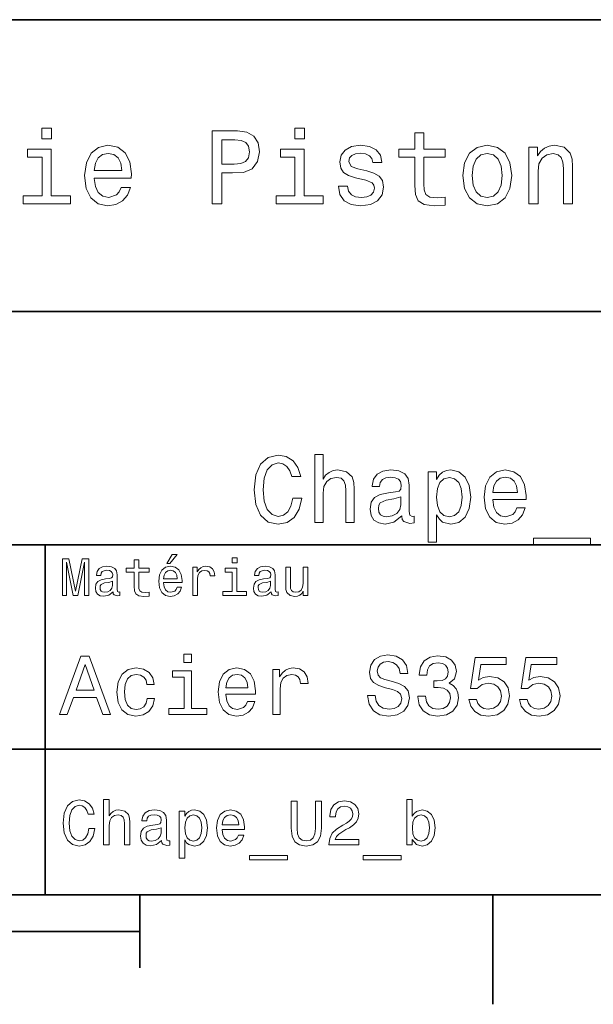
# Model space of a CAD drawing. Extents: x 0 to 296, y 0 to 210.
# Tile 6 of 8: x 190 to 230, y 2 to 70. Entities that reach past the tile are written whole.
import ezdxf

# ---------------------------------------------------------------- set-up
doc = ezdxf.new("R2010")
doc.units = 0

msp = doc.modelspace()

# ---------------------------------------------------------------- linework, layer by layer
at = {"color": 7, "lineweight": 35}
for p, q in [((97, 70), (287, 70)), ((162, 50), (287, 50)), ((162, 34), (287, 34)), ((162, 20), (287, 20)), ((10, 10), (287, 10)), ((97, 10), (287, 10)), ((98.5, 7.5), (198.5, 7.5))]:
    msp.add_line(p, q, dxfattribs=at)
at = {"color": 7, "lineweight": 35, "ltscale": 0.35}
msp.add_line((192, 20), (192, 34), dxfattribs=at)
at = {"color": 7, "lineweight": 35, "ltscale": 0.25}
msp.add_line((192, 10), (192, 20), dxfattribs=at)
at = {"color": 7, "lineweight": 35, "ltscale": 0.125}
msp.add_line((198.5, 10), (198.5, 5), dxfattribs=at)
at = {"color": 7, "lineweight": 35, "ltscale": 0.1875}
msp.add_line((222.699997, 10), (222.699997, 2.5), dxfattribs=at)
at = {"color": 7, "lineweight": 13}
for points in [[(192.439484, 62.554031), (191.769455, 62.554031), (191.769455, 61.833572), (192.439484, 61.833572)], [(203.462524, 57.381123), (204.125351, 57.381123), (204.125351, 59.492073), (204.860229, 59.492073), (205.602295, 59.528095), (206.193085, 59.780258), (206.574921, 60.270172), (206.704605, 60.940201), (206.603745, 61.559795), (206.315552, 62.013687), (205.840057, 62.287464), (205.191635, 62.381123), (203.462524, 62.381123)], [(209.788177, 62.554031), (209.118149, 62.554031), (209.118149, 61.833572), (209.788177, 61.833572)], [(217.353027, 60.579971), (217.353027, 58.64193), (217.396255, 58.015129), (217.597992, 57.582851), (218.001434, 57.330688), (218.685883, 57.244236), (219.43515, 57.280258), (219.43515, 57.827808), (218.887604, 57.78458), (218.390488, 57.842216), (218.123917, 58.022331), (218.008652, 58.324928), (217.98703, 58.75), (217.98703, 60.579971), (219.43515, 60.579971), (219.43515, 61.120316), (217.98703, 61.120316), (217.98703, 62.251438), (217.353027, 62.251438), (217.353027, 61.120316), (216.257935, 61.120316), (216.257935, 60.579971)], [(205.01152, 61.76873), (205.443802, 61.725502), (205.760803, 61.588615), (205.94812, 61.336452), (206.01297, 60.940201), (205.940918, 60.522331), (205.746399, 60.270172), (205.414978, 60.140488), (204.96109, 60.104465), (204.125351, 60.104465), (204.125351, 61.76873)], [(192.417862, 57.914265), (192.417862, 61.120316), (190.789627, 61.120316), (190.789627, 60.579971), (191.783859, 60.579971), (191.783859, 57.914265), (190.48703, 57.914265), (190.48703, 57.381123), (193.729111, 57.381123), (193.729111, 57.914265)], [(195.37175, 59.131844), (197.907776, 59.131844), (197.914978, 59.427231), (197.799713, 60.255764), (197.482712, 60.875359), (196.978378, 61.25), (196.30835, 61.386887), (195.65274, 61.242794), (195.148407, 60.839336), (194.824203, 60.183716), (194.708923, 59.319164), (194.817001, 58.432995), (195.141205, 57.78458), (195.638321, 57.381123), (196.286743, 57.244236), (196.848694, 57.337894), (197.309799, 57.582851), (197.648407, 57.971901), (197.842941, 58.490631), (197.216141, 58.490631), (197.086456, 58.20245), (196.899139, 57.986309), (196.365997, 57.8134), (195.955322, 57.892651), (195.645538, 58.14481), (195.443802, 58.555473), (195.37175, 59.110229)], [(195.37175, 59.664986), (195.451004, 60.162102), (195.645538, 60.529537), (195.940918, 60.75288), (196.329971, 60.83213), (196.711807, 60.75288), (197.007202, 60.529537), (197.187317, 60.162102), (197.252167, 59.664986)], [(209.766571, 57.914265), (209.766571, 61.120316), (208.138321, 61.120316), (208.138321, 60.579971), (209.132568, 60.579971), (209.132568, 57.914265), (207.835724, 57.914265), (207.835724, 57.381123), (211.077805, 57.381123), (211.077805, 57.914265)], [(214.060516, 59.636166), (213.44812, 59.780258), (212.994232, 59.945965), (212.842941, 60.28458), (212.886169, 60.522331), (213.03746, 60.695244), (213.282425, 60.803314), (213.635437, 60.846542), (213.97406, 60.803314), (214.240631, 60.67363), (214.413544, 60.479107), (214.485596, 60.219738), (215.105194, 60.219738), (215.105194, 60.23415), (214.997116, 60.70245), (214.701721, 61.069885), (214.240631, 61.30043), (213.635437, 61.386887), (213.023056, 61.30043), (212.57637, 61.062679), (212.29538, 60.709652), (212.208939, 60.262966), (212.273773, 59.830688), (212.475494, 59.528095), (212.806915, 59.311958), (213.289627, 59.16066), (213.995682, 58.987751), (214.427948, 58.807636), (214.543228, 58.663544), (214.586456, 58.447407), (214.521606, 58.180836), (214.348694, 57.979107), (214.067719, 57.849422), (213.693085, 57.806194), (213.296829, 57.849422), (213.008636, 58.000721), (212.814117, 58.245674), (212.734863, 58.584293), (212.122482, 58.584293), (212.223343, 58.007923), (212.518738, 57.590057), (212.98703, 57.337894), (213.635437, 57.244236), (214.312683, 57.337894), (214.809799, 57.590057), (215.112396, 57.993515), (215.220459, 58.519451), (215.141205, 58.973343), (214.917862, 59.283138), (214.55043, 59.484871)], [(220.65274, 59.311958), (220.768005, 58.432995), (221.099426, 57.78458), (221.625366, 57.381123), (222.331421, 57.244236), (223.030258, 57.381123), (223.556198, 57.777374), (223.887604, 58.425793), (224.010086, 59.311958), (223.887604, 60.190922), (223.556198, 60.846542), (223.030258, 61.242794), (222.331421, 61.386887), (221.625366, 61.242794), (221.099426, 60.839336), (220.768005, 60.190922)], [(221.301147, 59.319164), (221.365997, 59.967579), (221.567719, 60.435879), (221.891937, 60.72406), (222.331421, 60.824928), (222.763687, 60.72406), (223.087891, 60.443081), (223.289627, 59.967579), (223.361679, 59.319164), (223.289627, 58.663544), (223.087891, 58.188038), (222.763687, 57.899853), (222.331421, 57.806194), (221.891937, 57.899853), (221.567719, 58.188038), (221.365997, 58.663544)], [(225.177246, 57.381123), (225.811249, 57.381123), (225.811249, 59.614552), (225.876083, 60.12608), (226.085022, 60.500717), (226.409225, 60.731266), (226.841507, 60.817722), (227.187317, 60.745674), (227.403458, 60.551151), (227.511536, 60.226944), (227.547546, 59.794666), (227.547546, 57.381123), (228.181564, 57.381123), (228.181564, 59.924351), (228.15274, 60.435879), (228.023056, 60.86095), (227.597992, 61.25), (226.935165, 61.386887), (226.567719, 61.336452), (226.257935, 61.199566), (225.991364, 60.969017), (225.782425, 60.659222), (225.782425, 61.25), (225.177246, 61.25)], [(208.984879, 37.203171), (208.855194, 36.658501), (208.64122, 36.269451), (208.342941, 36.029537), (207.992798, 35.951729), (207.571335, 36.068443), (207.240631, 36.418587), (207.020172, 36.989193), (206.948853, 37.780258), (207.020172, 38.564842), (207.234146, 39.14193), (207.56485, 39.492073), (207.992798, 39.615273), (208.304031, 39.55043), (208.569885, 39.368874), (208.777374, 39.077087), (208.920029, 38.675072), (209.536026, 38.675072), (209.341507, 39.291065), (209.004318, 39.757923), (208.543945, 40.049709), (207.992798, 40.153458), (207.305481, 39.991352), (206.780258, 39.537464), (206.443085, 38.791786), (206.32637, 37.780258), (206.443085, 36.76873), (206.780258, 36.023052), (207.305481, 35.562679), (207.992798, 35.407059), (208.595825, 35.530258), (209.082138, 35.873917), (209.425797, 36.438038), (209.607346, 37.203171)], [(210.495682, 35.530258), (211.066284, 35.530258), (211.066284, 37.540344), (211.124649, 38.000721), (211.312683, 38.337894), (211.604477, 38.545387), (211.993515, 38.623199), (212.304764, 38.558357), (212.499283, 38.383286), (212.596542, 38.091499), (212.628967, 37.70245), (212.628967, 35.530258), (213.19957, 35.530258), (213.19957, 37.819164), (213.17363, 38.279537), (213.056915, 38.662102), (212.674347, 39.012245), (212.07782, 39.135445), (211.753601, 39.090057), (211.474792, 38.966858), (211.241364, 38.772331), (211.066284, 38.506485), (211.066284, 40.185879), (210.495682, 40.185879)], [(216.46759, 35.98415), (216.46759, 35.964695), (216.5, 35.744236), (216.59726, 35.588615), (217.005768, 35.465416), (217.323486, 35.517288), (217.323486, 35.958214), (217.187317, 35.938759), (217.005768, 36.023052), (216.973343, 36.282421), (216.973343, 38.085014), (216.895538, 38.545387), (216.668594, 38.869595), (216.273056, 39.064121), (215.715424, 39.135445), (215.170746, 39.057636), (214.768738, 38.837173), (214.515854, 38.493515), (214.431564, 38.039623), (214.431564, 38.000721), (214.943802, 38.000721), (214.989197, 38.273052), (215.131851, 38.467579), (215.36528, 38.584293), (215.695969, 38.629681), (216.013687, 38.59726), (216.240631, 38.5), (216.376801, 38.331409), (216.422195, 38.09798), (216.396255, 37.825645), (216.292511, 37.68948), (216.033142, 37.624638), (215.546829, 37.572765), (214.989197, 37.456051), (214.593658, 37.248558), (214.360229, 36.924351), (214.28891, 36.444523), (214.353745, 36.016571), (214.554764, 35.698845), (214.878967, 35.497837), (215.32637, 35.426514), (215.929398, 35.562679)], [(218.840775, 38.474064), (218.840775, 39.012245), (218.270172, 39.012245), (218.270172, 34.181557), (218.840775, 34.181557), (218.840775, 36.061958), (219.041794, 35.757202), (219.268738, 35.556194), (219.83934, 35.407059), (220.384003, 35.530258), (220.811966, 35.899857), (221.090775, 36.483429), (221.194534, 37.274494), (221.090775, 38.059078), (220.811966, 38.642651), (220.384003, 39.005764), (219.83934, 39.135445), (219.528107, 39.096542), (219.262253, 38.973343), (219.035309, 38.76585)], [(219.742081, 35.919308), (219.359512, 36.003601), (219.080688, 36.262966), (218.905624, 36.684437), (218.84726, 37.274494), (218.905624, 37.858067), (219.080688, 38.279537), (219.359512, 38.532421), (219.742081, 38.623199), (220.092224, 38.532421), (220.371033, 38.273052), (220.546112, 37.851585), (220.610962, 37.274494), (220.546112, 36.690922), (220.371033, 36.262966), (220.092224, 36.003601)], [(222.705338, 37.105907), (224.987762, 37.105907), (224.994232, 37.371758), (224.890488, 38.117435), (224.605194, 38.675072), (224.151306, 39.012245), (223.548279, 39.135445), (222.958221, 39.005764), (222.504333, 38.642651), (222.21254, 38.052593), (222.108795, 37.274494), (222.206055, 36.476944), (222.497849, 35.893372), (222.945251, 35.530258), (223.528824, 35.407059), (224.034592, 35.491352), (224.44957, 35.711815), (224.754333, 36.061958), (224.929398, 36.528816), (224.36528, 36.528816), (224.248566, 36.269451), (224.079971, 36.074928), (223.600143, 35.919308), (223.230545, 35.990631), (222.951736, 36.217579), (222.770172, 36.587173), (222.705338, 37.086452)], [(222.705338, 37.585735), (222.776657, 38.033138), (222.951736, 38.363831), (223.21759, 38.564842), (223.567719, 38.636166), (223.911392, 38.564842), (224.177231, 38.363831), (224.33934, 38.033138), (224.397705, 37.585735)], [(216.40274, 36.749279), (216.324936, 36.412102), (216.117432, 36.152737), (215.806198, 35.98415), (215.42363, 35.925793), (215.177231, 35.958214), (215.002167, 36.061958), (214.891937, 36.243515), (214.859512, 36.496395), (214.885452, 36.723343), (214.989197, 36.885445), (215.404175, 37.067001), (215.929398, 37.14481), (216.40274, 37.30043)], [(225.5, 34.453888), (225.5, 34), (229.403458, 34), (229.403458, 34.453888)], [(200.341492, 32.728386), (200.554031, 32.728386), (201.054749, 33.340778), (200.701736, 33.340778)], [(205.161377, 33.117435), (204.82637, 33.117435), (204.82637, 32.757202), (205.161377, 32.757202)], [(193.183716, 30.530979), (193.46109, 30.530979), (193.46109, 32.80043), (193.929398, 30.530979), (194.239197, 30.530979), (194.703888, 32.80043), (194.703888, 30.530979), (194.984863, 30.530979), (194.984863, 33.030979), (194.545395, 33.030979), (194.08429, 30.826368), (193.626801, 33.030979), (193.183716, 33.030979)], [(196.656342, 30.78314), (196.656342, 30.772333), (196.674347, 30.649855), (196.728394, 30.5634), (196.955338, 30.494957), (197.131851, 30.523775), (197.131851, 30.768732), (197.056198, 30.757925), (196.955338, 30.804754), (196.937317, 30.948847), (196.937317, 31.950287), (196.894089, 32.206051), (196.768005, 32.386166), (196.548264, 32.494236), (196.23848, 32.533859), (195.935883, 32.490635), (195.71254, 32.368156), (195.572052, 32.177231), (195.525223, 31.925072), (195.525223, 31.903458), (195.809799, 31.903458), (195.835022, 32.054756), (195.914261, 32.162823), (196.043945, 32.227665), (196.227661, 32.25288), (196.404175, 32.234871), (196.530258, 32.180836), (196.605911, 32.087173), (196.631119, 31.957493), (196.616714, 31.806194), (196.559082, 31.730547), (196.414978, 31.694523), (196.144806, 31.665705), (195.835022, 31.600864), (195.61528, 31.48559), (195.485596, 31.305475), (195.445969, 31.038904), (195.481995, 30.801151), (195.593658, 30.62464), (195.773773, 30.512968), (196.022339, 30.473343), (196.357346, 30.54899)], [(198.100861, 32.130402), (198.100861, 31.161383), (198.122482, 30.847982), (198.223343, 30.631844), (198.425079, 30.505762), (198.767288, 30.462536), (199.141937, 30.480547), (199.141937, 30.754322), (198.868149, 30.732708), (198.619598, 30.761526), (198.486313, 30.851583), (198.42868, 31.002882), (198.417862, 31.215418), (198.417862, 32.130402), (199.141937, 32.130402), (199.141937, 32.400574), (198.417862, 32.400574), (198.417862, 32.966137), (198.100861, 32.966137), (198.100861, 32.400574), (197.553314, 32.400574), (197.553314, 32.130402)], [(200.121765, 31.40634), (201.389771, 31.40634), (201.393372, 31.554033), (201.335739, 31.9683), (201.177231, 32.278099), (200.925079, 32.465416), (200.590057, 32.533859), (200.262253, 32.461815), (200.010086, 32.260086), (199.847977, 31.932276), (199.790344, 31.5), (199.844376, 31.056915), (200.006485, 30.732708), (200.255051, 30.530979), (200.579254, 30.462536), (200.860229, 30.509365), (201.090775, 30.631844), (201.260086, 30.826368), (201.357346, 31.085733), (201.043945, 31.085733), (200.979111, 30.941643), (200.885452, 30.833572), (200.618881, 30.747118), (200.413544, 30.786743), (200.258652, 30.912823), (200.157776, 31.118155), (200.121765, 31.395533)], [(202.131851, 30.530979), (202.448853, 30.530979), (202.448853, 31.636887), (202.481262, 31.903458), (202.578537, 32.094379), (202.73703, 32.209652), (202.94957, 32.249279), (203.108063, 32.224064), (203.226944, 32.152016), (203.298996, 32.029537), (203.324203, 31.863832), (203.644806, 31.863832), (203.601593, 32.155621), (203.482712, 32.364552), (203.284576, 32.490635), (203.014404, 32.533859), (202.830688, 32.505043), (202.672195, 32.432995), (202.531708, 32.310516), (202.420029, 32.144814), (202.420029, 32.465416), (202.131851, 32.465416)], [(205.150574, 30.79755), (205.150574, 32.400574), (204.336456, 32.400574), (204.336456, 32.130402), (204.833572, 32.130402), (204.833572, 30.79755), (204.185165, 30.79755), (204.185165, 30.530979), (205.806198, 30.530979), (205.806198, 30.79755)], [(207.499283, 30.78314), (207.499283, 30.772333), (207.517288, 30.649855), (207.57132, 30.5634), (207.798264, 30.494957), (207.974777, 30.523775), (207.974777, 30.768732), (207.899139, 30.757925), (207.798264, 30.804754), (207.780258, 30.948847), (207.780258, 31.950287), (207.73703, 32.206051), (207.610947, 32.386166), (207.391205, 32.494236), (207.081406, 32.533859), (206.778824, 32.490635), (206.555481, 32.368156), (206.414978, 32.177231), (206.368149, 31.925072), (206.368149, 31.903458), (206.65274, 31.903458), (206.677948, 32.054756), (206.757202, 32.162823), (206.886887, 32.227665), (207.070602, 32.25288), (207.247116, 32.234871), (207.373199, 32.180836), (207.448853, 32.087173), (207.47406, 31.957493), (207.459656, 31.806194), (207.402023, 31.730547), (207.257919, 31.694523), (206.987747, 31.665705), (206.677948, 31.600864), (206.458206, 31.48559), (206.328537, 31.305475), (206.28891, 31.038904), (206.324921, 30.801151), (206.4366, 30.62464), (206.616714, 30.512968), (206.86528, 30.473343), (207.200287, 30.54899)], [(210.010086, 32.465416), (209.693085, 32.465416), (209.693085, 31.348703), (209.657059, 31.089336), (209.552597, 30.902016), (209.390488, 30.786743), (209.177948, 30.750719), (209.008636, 30.779539), (208.900574, 30.865993), (208.83934, 31.013687), (208.824921, 31.222622), (208.824921, 32.465416), (208.507919, 32.465416), (208.507919, 31.193804), (208.518738, 30.93804), (208.587173, 30.725504), (208.796112, 30.530979), (209.131119, 30.462536), (209.311234, 30.487751), (209.466141, 30.552593), (209.599426, 30.664265), (209.707489, 30.826368), (209.707489, 30.530979), (210.010086, 30.530979)], [(200.121765, 31.672911), (200.161377, 31.921469), (200.258652, 32.105186), (200.406342, 32.216858), (200.600861, 32.256485), (200.791794, 32.216858), (200.939484, 32.105186), (201.029541, 31.921469), (201.061966, 31.672911)], [(196.620316, 31.208212), (196.577087, 31.020893), (196.461823, 30.876801), (196.28891, 30.78314), (196.07637, 30.750719), (195.939484, 30.768732), (195.842224, 30.826368), (195.780975, 30.927233), (195.76297, 31.067722), (195.777374, 31.193804), (195.835022, 31.283861), (196.065567, 31.384726), (196.357346, 31.427954), (196.620316, 31.514408)], [(207.463257, 31.208212), (207.420029, 31.020893), (207.304749, 30.876801), (207.131851, 30.78314), (206.919312, 30.750719), (206.782425, 30.768732), (206.68515, 30.826368), (206.623917, 30.927233), (206.605911, 31.067722), (206.620316, 31.193804), (206.677948, 31.283861), (206.908508, 31.384726), (207.200287, 31.427954), (207.463257, 31.514408)], [(192.982712, 22.360231), (193.51297, 22.360231), (193.933716, 23.536024), (195.530258, 23.536024), (195.951004, 22.360231), (196.492798, 22.360231), (195.028824, 26.365995), (194.440918, 26.365995)], [(202.048996, 26.49856), (201.51297, 26.49856), (201.51297, 25.922192), (202.048996, 25.922192)], [(214.642654, 23.680117), (214.118149, 23.680117), (214.233429, 23.069164), (214.521606, 22.619596), (214.965424, 22.348703), (215.564835, 22.250721), (216.158508, 22.342941), (216.60231, 22.596542), (216.88472, 22.994238), (216.988464, 23.518732), (216.902023, 23.991356), (216.659943, 24.296831), (216.268005, 24.49856), (215.743515, 24.648417), (215.293945, 24.757925), (215, 24.884727), (214.832855, 25.069164), (214.780975, 25.357349), (214.832855, 25.616714), (214.982712, 25.812681), (215.213257, 25.945246), (215.530258, 25.991356), (215.853027, 25.933718), (216.106628, 25.778099), (216.273773, 25.518732), (216.354462, 25.167149), (216.878967, 25.167149), (216.878967, 25.178675), (216.786743, 25.720463), (216.515854, 26.12392), (216.08934, 26.377522), (215.51297, 26.463978), (214.994232, 26.377522), (214.590775, 26.135448), (214.331406, 25.760807), (214.239197, 25.276657), (214.314117, 24.844381), (214.533142, 24.550434), (214.878967, 24.354467), (215.351593, 24.204613), (215.818451, 24.072046), (216.170029, 23.945246), (216.383286, 23.760807), (216.458206, 23.461096), (216.389053, 23.155621), (216.210373, 22.925074), (215.939484, 22.780981), (215.587891, 22.734871), (215.195969, 22.798271), (214.896255, 22.98271), (214.706055, 23.282421)], [(217.570602, 23.616716), (217.570602, 23.57637), (217.662827, 23.023056), (217.933716, 22.60807), (218.360229, 22.342941), (218.925079, 22.244957), (219.52449, 22.342941), (219.97406, 22.596542), (220.262253, 23), (220.365997, 23.518732), (220.319885, 23.858791), (220.193085, 24.135448), (219.985596, 24.348703), (219.708939, 24.504324), (220.083572, 24.815563), (220.216141, 25.311239), (220.129684, 25.760807), (219.881836, 26.100864), (219.478378, 26.314121), (218.925079, 26.38905), (218.406342, 26.296831), (218.008636, 26.043228), (217.749283, 25.639771), (217.662827, 25.103746), (217.662827, 25.063402), (218.175797, 25.063402), (218.221893, 25.432278), (218.371765, 25.697407), (218.613831, 25.858791), (218.953888, 25.916428), (219.253601, 25.870317), (219.472626, 25.749281), (219.605194, 25.553314), (219.657059, 25.288185), (219.605194, 25.005764), (219.466858, 24.815563), (219.224777, 24.700289), (218.896255, 24.665707), (218.671463, 24.671471), (218.671463, 24.216139), (218.953888, 24.227667), (219.317001, 24.175793), (219.587891, 24.037464), (219.749283, 23.812681), (219.806915, 23.518732), (219.743515, 23.184439), (219.57637, 22.9366), (219.311234, 22.780981), (218.959656, 22.729107), (218.596542, 22.786745), (218.331406, 22.959656), (218.164261, 23.236313), (218.100861, 23.616716)], [(194.118149, 24.025938), (194.734863, 25.789627), (195.351578, 24.025938)], [(221.0634, 23.40346), (221.190201, 22.930836), (221.472626, 22.56196), (221.887604, 22.331413), (222.417862, 22.244957), (223, 22.348703), (223.455322, 22.631124), (223.743515, 23.080692), (223.853027, 23.657061), (223.755035, 24.193085), (223.478378, 24.613834), (223.046112, 24.884727), (222.48703, 24.98271), (222.054749, 24.913546), (221.720459, 24.723343), (221.881836, 25.801153), (223.634003, 25.801153), (223.634003, 26.273777), (221.495682, 26.273777), (221.17868, 24.152739), (221.639771, 24.152739), (221.97406, 24.423632), (222.400574, 24.521614), (222.769455, 24.458214), (223.051865, 24.273777), (223.230545, 23.991356), (223.293945, 23.628242), (223.230545, 23.265131), (223.046112, 22.98271), (222.763687, 22.804035), (222.400574, 22.740635), (222.095093, 22.780981), (221.858795, 22.913546), (221.685883, 23.121038), (221.599426, 23.40346)], [(224.533142, 23.40346), (224.659943, 22.930836), (224.942352, 22.56196), (225.357346, 22.331413), (225.887604, 22.244957), (226.469742, 22.348703), (226.925064, 22.631124), (227.213257, 23.080692), (227.322769, 23.657061), (227.224777, 24.193085), (226.94812, 24.613834), (226.515839, 24.884727), (225.956772, 24.98271), (225.52449, 24.913546), (225.190201, 24.723343), (225.351578, 25.801153), (227.103745, 25.801153), (227.103745, 26.273777), (224.965424, 26.273777), (224.648407, 24.152739), (225.109512, 24.152739), (225.443802, 24.423632), (225.870316, 24.521614), (226.239197, 24.458214), (226.521606, 24.273777), (226.700287, 23.991356), (226.763687, 23.628242), (226.700287, 23.265131), (226.515839, 22.98271), (226.233429, 22.804035), (225.870316, 22.740635), (225.564835, 22.780981), (225.328522, 22.913546), (225.155609, 23.121038), (225.069153, 23.40346)], [(198.982712, 24.429396), (199.484146, 24.429396), (199.380402, 24.890491), (199.132568, 25.253603), (198.746399, 25.478386), (198.244949, 25.564842), (197.69165, 25.449568), (197.270889, 25.126802), (197.005768, 24.602306), (196.913544, 23.899136), (197, 23.201731), (197.259369, 22.682999), (197.668594, 22.360231), (198.227661, 22.250721), (198.723343, 22.337177), (199.109512, 22.579252), (199.374634, 22.959656), (199.489914, 23.46686), (199.005768, 23.46686), (198.919312, 23.144093), (198.757919, 22.902018), (198.527374, 22.752163), (198.244949, 22.706053), (197.893372, 22.780981), (197.639771, 23.011528), (197.484146, 23.386168), (197.432281, 23.916428), (197.484146, 24.43516), (197.645538, 24.809799), (197.904892, 25.040346), (198.244949, 25.121038), (198.544662, 25.069164), (198.769455, 24.9366), (198.919312, 24.717581)], [(202.031708, 22.786745), (202.031708, 25.351585), (200.729111, 25.351585), (200.729111, 24.91931), (201.52449, 24.91931), (201.52449, 22.786745), (200.48703, 22.786745), (200.48703, 22.360231), (203.080688, 22.360231), (203.080688, 22.786745)], [(204.394806, 23.760807), (206.42363, 23.760807), (206.429398, 23.99712), (206.337173, 24.659943), (206.083572, 25.155621), (205.680115, 25.455332), (205.144089, 25.564842), (204.619598, 25.449568), (204.216141, 25.126802), (203.956772, 24.602306), (203.864548, 23.910664), (203.951004, 23.201731), (204.210373, 22.682999), (204.608063, 22.360231), (205.126801, 22.250721), (205.57637, 22.325649), (205.945251, 22.521614), (206.216141, 22.832853), (206.371765, 23.247839), (205.870316, 23.247839), (205.766571, 23.017292), (205.616714, 22.844381), (205.190201, 22.706053), (204.861664, 22.769453), (204.613831, 22.971182), (204.452454, 23.299713), (204.394806, 23.743517)], [(204.394806, 24.187321), (204.458206, 24.585014), (204.613831, 24.878963), (204.850143, 25.057638), (205.161377, 25.121038), (205.466858, 25.057638), (205.703171, 24.878963), (205.84726, 24.585014), (205.899139, 24.187321)], [(207.610947, 22.360231), (208.118149, 22.360231), (208.118149, 24.129684), (208.170029, 24.556196), (208.325653, 24.861671), (208.579254, 25.04611), (208.919312, 25.10951), (209.172913, 25.069164), (209.363113, 24.953892), (209.478394, 24.757925), (209.518738, 24.492796), (210.031708, 24.492796), (209.96254, 24.959656), (209.772339, 25.293949), (209.455338, 25.495678), (209.023056, 25.564842), (208.729111, 25.518732), (208.47551, 25.40346), (208.250717, 25.207493), (208.072052, 24.942364), (208.072052, 25.455332), (207.610947, 25.455332)], [(195.001434, 14.543948), (194.914978, 14.180836), (194.772339, 13.92147), (194.573486, 13.761528), (194.340057, 13.709655), (194.059082, 13.787464), (193.838623, 14.020894), (193.691635, 14.401298), (193.644089, 14.928675), (193.691635, 15.45173), (193.83429, 15.836456), (194.054749, 16.069885), (194.340057, 16.152018), (194.547546, 16.108789), (194.724777, 15.987753), (194.863113, 15.793228), (194.958206, 15.525217), (195.368881, 15.525217), (195.239197, 15.93588), (195.014404, 16.247118), (194.707489, 16.441643), (194.340057, 16.510807), (193.881851, 16.402739), (193.531708, 16.100145), (193.306915, 15.603026), (193.229111, 14.928675), (193.306915, 14.254323), (193.531708, 13.757205), (193.881851, 13.450289), (194.340057, 13.346542), (194.742081, 13.428675), (195.066284, 13.657782), (195.295395, 14.033862), (195.416428, 14.543948)], [(196.008652, 13.428675), (196.389053, 13.428675), (196.389053, 14.768732), (196.427948, 15.075649), (196.553314, 15.300432), (196.747833, 15.438761), (197.007202, 15.490635), (197.214691, 15.447407), (197.344376, 15.330692), (197.409225, 15.136168), (197.430832, 14.876801), (197.430832, 13.428675), (197.811234, 13.428675), (197.811234, 14.954612), (197.793945, 15.261528), (197.716141, 15.516571), (197.46109, 15.75), (197.0634, 15.832133), (196.84726, 15.801874), (196.661377, 15.719741), (196.505768, 15.590058), (196.389053, 15.412825), (196.389053, 16.532421), (196.008652, 16.532421)], [(208.881851, 14.569885), (208.942368, 14.029539), (209.132568, 13.644813), (209.452454, 13.424352), (209.914978, 13.346542), (210.373199, 13.424352), (210.693085, 13.644813), (210.883286, 14.025216), (210.94812, 14.569885), (210.94812, 16.428675), (210.546112, 16.428675), (210.546112, 14.548271), (210.507202, 14.180836), (210.390488, 13.917148), (210.19165, 13.761528), (209.914978, 13.709655), (209.629684, 13.761528), (209.430832, 13.917148), (209.314117, 14.176514), (209.279541, 14.548271), (209.279541, 16.428675), (208.881851, 16.428675)], [(211.46254, 13.428675), (213.52449, 13.428675), (213.52449, 13.800432), (211.894806, 13.800432), (211.985596, 14.003603), (212.141205, 14.172191), (212.621033, 14.479107), (212.876083, 14.60879), (213.161377, 14.794669), (213.364548, 15.010807), (213.481262, 15.26585), (213.52449, 15.555476), (213.451004, 15.918589), (213.247833, 16.203892), (212.9366, 16.385447), (212.534576, 16.450289), (212.119598, 16.376802), (211.804031, 16.173632), (211.600861, 15.849424), (211.531708, 15.421471), (211.531708, 15.360951), (211.925079, 15.360951), (211.925079, 15.395534), (211.963974, 15.689482), (212.080688, 15.905621), (212.266571, 16.043949), (212.51297, 16.091499), (212.763687, 16.048271), (212.94957, 15.940203), (213.070602, 15.771614), (213.113831, 15.559799), (213.083572, 15.360951), (213.001434, 15.192364), (212.863113, 15.045389), (212.672913, 14.915707), (212.417862, 14.777378), (211.994232, 14.509366), (211.695969, 14.224064), (211.518738, 13.878242), (211.46254, 13.441643)], [(217.185883, 13.787464), (217.466858, 13.454611), (217.851593, 13.346542), (218.214706, 13.428675), (218.504333, 13.675073), (218.685883, 14.068444), (218.755051, 14.591499), (218.685883, 15.114553), (218.5, 15.503603), (218.214706, 15.745678), (217.851593, 15.832133), (217.471191, 15.719741), (217.315567, 15.581412), (217.185883, 15.395534), (217.185883, 16.532421), (216.805481, 16.532421), (216.805481, 13.428675), (217.185883, 13.428675)], [(199.989914, 13.731268), (199.989914, 13.7183), (200.011536, 13.571326), (200.07637, 13.46758), (200.348709, 13.385448), (200.560516, 13.42003), (200.560516, 13.713977), (200.469742, 13.701009), (200.348709, 13.757205), (200.327087, 13.930116), (200.327087, 15.131845), (200.275223, 15.438761), (200.123917, 15.6549), (199.860229, 15.784582), (199.48848, 15.832133), (199.125366, 15.78026), (198.857346, 15.633286), (198.688766, 15.404179), (198.632568, 15.101585), (198.632568, 15.075649), (198.97406, 15.075649), (199.004318, 15.257205), (199.099426, 15.386889), (199.255051, 15.464698), (199.47551, 15.494957), (199.687317, 15.473343), (199.838623, 15.408502), (199.929398, 15.29611), (199.959656, 15.140491), (199.942368, 14.958934), (199.873199, 14.868156), (199.700287, 14.824928), (199.376083, 14.790346), (199.004318, 14.712537), (198.740631, 14.574208), (198.585022, 14.358069), (198.53746, 14.038185), (198.580688, 13.752882), (198.714691, 13.541066), (198.930832, 13.407061), (199.229111, 13.35951), (199.631119, 13.450289)], [(201.572052, 15.391211), (201.572052, 15.75), (201.19165, 15.75), (201.19165, 12.529539), (201.572052, 12.529539), (201.572052, 13.783141), (201.706055, 13.579971), (201.857346, 13.445966), (202.237747, 13.346542), (202.600861, 13.428675), (202.886169, 13.675073), (203.072052, 14.064121), (203.141205, 14.591499), (203.072052, 15.114553), (202.886169, 15.503603), (202.600861, 15.745678), (202.237747, 15.832133), (202.030258, 15.806196), (201.853027, 15.724064), (201.701736, 15.585735)], [(204.148422, 14.479107), (205.670029, 14.479107), (205.674347, 14.656341), (205.605194, 15.153459), (205.414993, 15.525217), (205.112396, 15.75), (204.710373, 15.832133), (204.317001, 15.745678), (204.014404, 15.503603), (203.819885, 15.110231), (203.750717, 14.591499), (203.815567, 14.059798), (204.010086, 13.67075), (204.308365, 13.428675), (204.697403, 13.346542), (205.034576, 13.402739), (205.311234, 13.549712), (205.514404, 13.783141), (205.631119, 14.09438), (205.255051, 14.09438), (205.177231, 13.92147), (205.06485, 13.791787), (204.744965, 13.688041), (204.498566, 13.735591), (204.312683, 13.886888), (204.19165, 14.133286), (204.148422, 14.466139)], [(202.172913, 13.688041), (201.917862, 13.744237), (201.731995, 13.917148), (201.61528, 14.198127), (201.57637, 14.591499), (201.61528, 14.980548), (201.731995, 15.261528), (201.917862, 15.430116), (202.172913, 15.490635), (202.406342, 15.430116), (202.592224, 15.257205), (202.708939, 14.976225), (202.752167, 14.591499), (202.708939, 14.20245), (202.592224, 13.917148), (202.406342, 13.744237)], [(204.148422, 14.798992), (204.195969, 15.097262), (204.312683, 15.317724), (204.489914, 15.45173), (204.723343, 15.49928), (204.952454, 15.45173), (205.129684, 15.317724), (205.237747, 15.097262), (205.276657, 14.798992)], [(218.365997, 14.591499), (218.322769, 14.20245), (218.206055, 13.917148), (218.020172, 13.744237), (217.786743, 13.688041), (217.531708, 13.744237), (217.345825, 13.917148), (217.229111, 14.198127), (217.190201, 14.591499), (217.229111, 14.980548), (217.345825, 15.261528), (217.531708, 15.430116), (217.786743, 15.490635), (218.020172, 15.430116), (218.206055, 15.257205), (218.322769, 14.976225)], [(199.946686, 14.241355), (199.894806, 14.016571), (199.756485, 13.84366), (199.548996, 13.731268), (199.293945, 13.692364), (199.129684, 13.713977), (199.01297, 13.783141), (198.939484, 13.904179), (198.917862, 14.072767), (198.935165, 14.224064), (199.004318, 14.332133), (199.280975, 14.453171), (199.631119, 14.505044), (199.946686, 14.60879)], [(206.011536, 12.711096), (206.011536, 12.408502), (208.613831, 12.408502), (208.613831, 12.711096)], [(213.818451, 12.711096), (213.818451, 12.408502), (216.420746, 12.408502), (216.420746, 12.711096)]]:
    msp.add_lwpolyline(points, close=True, dxfattribs=at)

doc.saveas('drawing.dxf')
